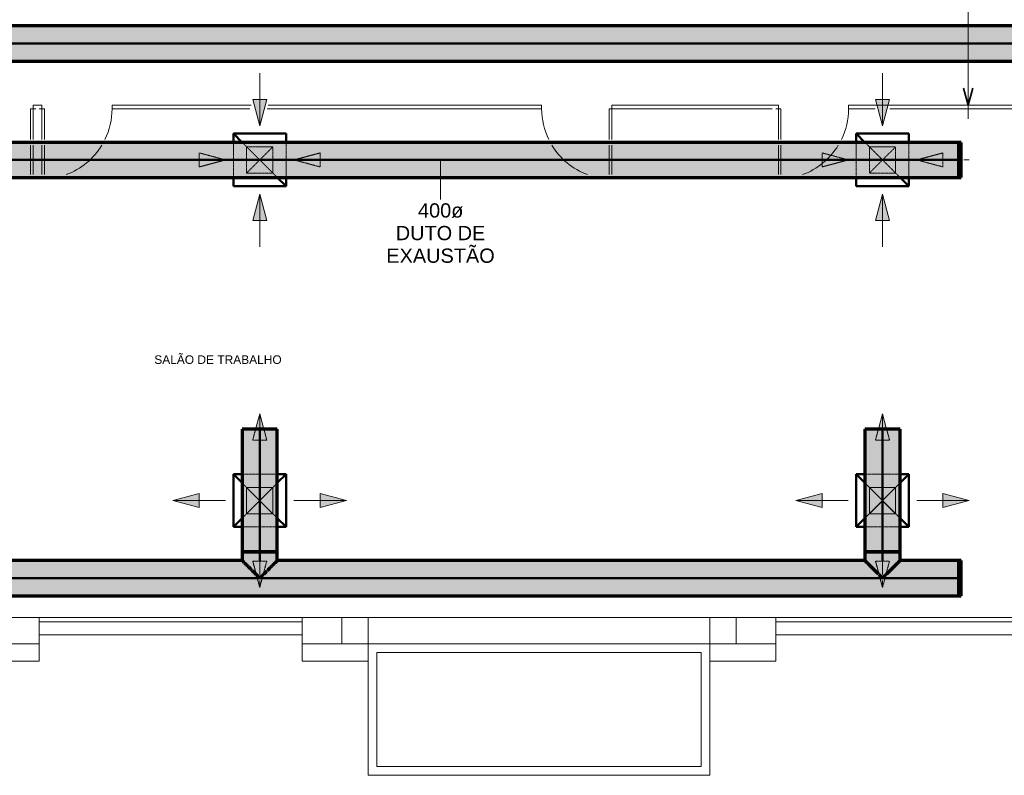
# Model space of a CAD drawing. Header units: millimetres. Extents: x -12292 to 200521, y -11014 to 10732.
# Tile 99 of 107: x 10391 to 21622, y -11012 to -2396. Entities that reach past the tile are written whole.
import ezdxf

# ---------------------------------------------------------------- set-up
doc = ezdxf.new("R2010")
doc.units = ezdxf.units.MM
doc.linetypes.add('Centro', pattern=[30, 12, -6, 6, -6])
doc.linetypes.add('Oculto 1_5', pattern=[2.2, 1.5, -0.7])
for name, color, linetype, lineweight in [('A-ANNO-DIMS', 211, 'Continuous', 9), ('A-ANNO-DIMS-65', 211, 'Continuous', 9), ('A-DETL', 90, 'Oculto 1_5', 18), ('A-DETL-GENF', 92, 'Continuous', 18), ('DIVISORIAS', 7, 'Continuous', 18), ('ESQ', 7, 'Continuous', 18), ('G-ANNO-TEXT', 231, 'Continuous', 18), ('M-HVAC-CDFF', 50, 'Continuous', 50), ('M-HVAC-DUCT', 70, 'Continuous', 70), ('M-HVAC-DUCT-CNTR', 70, 'Centro', 50), ('M-HVAC-DUCT-IDEN', 70, 'Continuous', 9), ('PAREDES', 7, 'Continuous', 18), ('PEM1-Layout Superior_dwg', 8, 'Continuous', 18), ('PILAR', 7, 'Continuous', 18)]:
    doc.layers.add(name, color=color, linetype=linetype, lineweight=lineweight)
doc.styles.add('Arial_1', font='arial.ttf', dxfattribs={"height": 162.5})
doc.styles.add('Arial_2', font='arial.ttf', dxfattribs={"height": 97.5})
doc.dimstyles.new('Diagonal_-_2_5_mm_Arial_1', dxfattribs={"dimscale": 304.8, "dimtxt": 165.792152, "dimasz": 0.639764, "dimexe": 0.511811, "dimexo": 0.319882, "dimgap": 0.373196, "dimtad": 1, "dimlfac": 0.001, "dimrnd": 0.01, "dimzin": 0, "dimdsep": 46, "dimtxsty": 'Arial_1', "dimblk1": 'OPEN30', "dimblk2": 'OPEN30', "dimsah": 1, "dimcen": 0.09, "dimdle": 0.511811, "dimazin": 0, "dimtfac": 1, "dimtdec": 4, "dimtix": 1, "dimtmove": 1, "dimatfit": 3, "dimfxl": 1, "dimtvp": 1, "dimtfill": 1, "dimtolj": 1, "dimtzin": 0, "dimarcsym": 2})

# ---------------------------------------------------------------- blocks, each defined once
blk = doc.blocks.new('M_Encaixe de duto redondo - Padrão-1003429-RENOVAÇÃO DE AR PAVIMENTO SUPERIOR')
at = {"layer": 'M-HVAC-DUCT', "lineweight": 18}
for points in [[(-194, 0), (-194, 1), (-178, 10), (-163, 31), (-155, 45), (-154, 46), (-145, 52), (-129, 68), (-109, 91), (-101, 97), (-87, 111), (-72, 127), (-60, 138), (-37, 162), (-26, 173), (-18, 182), (-9, 190), (-5, 195), (-1, 199), (0, 198), (0, 0), (-186, 0)], [(0, 156), (0, 200), (102, 200), (102, 0), (0, 0), (0, 125)], [(-194, 0), (0, 0), (-1, -199), (-1, -198), (-5, -195), (-10, -188), (-22, -177), (-27, -172), (-51, -148), (-68, -131), (-76, -124), (-91, -107), (-109, -91), (-114, -86), (-118, -81), (-132, -64), (-148, -50), (-155, -45), (-157, -43), (-165, -28), (-178, -10), (-194, -1)], [(0, -156), (0, 0), (102, 0), (102, -200), (0, -200), (0, -180)]]:
    blk.add_hatch(color=80, dxfattribs=at).paths.add_polyline_path(points)
at = {"layer": 'M-HVAC-DUCT', "color": 3}
for p, q in [((-14, 200), (0, 200)), ((0, 200), (102, 200)), ((102, 0), (102, 200)), ((-194, 1), (-194, 0)), ((-194, 0), (-194, -1)), ((102, -200), (102, 0)), ((0, -200), (-14, -200)), ((102, -200), (0, -200))]:
    blk.add_line(p, q, dxfattribs=at)
blk = doc.blocks.new('M_Capa de extremidade redonda - Padrão-V18-RENOVAÇÃO DE AR PAVIMENTO SUPERIOR')
at = {"layer": 'M-HVAC-DUCT', "lineweight": 18}
for points in [[(0, 0), (25, 0), (25, 200), (0, 200), (0, 45)], [(0, -200), (25, -200), (25, 0), (0, 0), (0, -195)]]:
    blk.add_hatch(color=80, dxfattribs=at).paths.add_polyline_path(points)
at = {"layer": 'M-HVAC-DUCT', "color": 3}
for p, q in [((25, 200), (0, 200)), ((0, 200), (0, 0)), ((25, 0), (25, 200)), ((0, 0), (0, -200)), ((25, -200), (25, 0)), ((0, -200), (25, -200))]:
    blk.add_line(p, q, dxfattribs=at)
blk = doc.blocks.new('M_Capa de extremidade redonda - Padrão-V17-RENOVAÇÃO DE AR PAVIMENTO SUPERIOR')
at = {"layer": 'M-HVAC-DUCT', "linetype": 'Oculto 1_5', "lineweight": 18}
for points in [[(25, 0), (25, 200), (0, 200), (0, 0)], [(25, -45), (25, 0), (0, 0), (0, -200), (25, -200), (25, -54)]]:
    blk.add_hatch(color=8, dxfattribs=at).paths.add_polyline_path(points)
at = {"layer": 'M-HVAC-DUCT', "color": 160}
for p, q in [((25, 200), (0, 200)), ((0, 200), (0, 0)), ((25, 0), (25, 200)), ((0, 0), (0, -200)), ((25, -200), (25, 0)), ((0, -200), (25, -200))]:
    blk.add_line(p, q, dxfattribs=at)
blk = doc.blocks.new('PEM1-Layout Superior_dwg-964791-RENOVAÇÃO DE AR PAVIMENTO SUPERIOR')
at = {"layer": 'DIVISORIAS'}
for p, q in [((40380, 52696), (40380, 53046)), ((40480, 52696), (40480, 53046)), ((46980, 52696), (46980, 53046)), ((48880, 52696), (48880, 53046)), ((50153, 53046), (52450, 53046)), ((52450, 53086), (50164, 53086)), ((40350, 52631), (40350, 52296)), ((40380, 52296), (40380, 52631)), ((40480, 52296), (40480, 52631)), ((40510, 52631), (40510, 52296)), ((46950, 52631), (46950, 52296)), ((46980, 52296), (46980, 52631)), ((48880, 52296), (48880, 52631)), ((48910, 52631), (48910, 52296))]:
    blk.add_line(p, q, dxfattribs=at)
at = {"layer": 'DIVISORIAS', "flags": 128}
for points in [[(40380, 53046), (40350, 53046), (40350, 52696)], [(40450, 53086), (40380, 53086), (40380, 53046), (40410, 53046)], [(40410, 53086), (40480, 53086), (40480, 53046), (40450, 53046)], [(40480, 53046), (40510, 53046), (40510, 52696)], [(42868, 53086), (41280, 53086), (41280, 53046), (42850, 53046)], [(43050, 53046), (46180, 53046), (46180, 53086), (43060, 53086)], [(46980, 53046), (46950, 53046), (46950, 52696)], [(48850, 53086), (46980, 53086), (46980, 53046), (48810, 53046)], [(48810, 53086), (48880, 53086), (48880, 53046), (48850, 53046)], [(48880, 53046), (48910, 53046), (48910, 52696)], [(49972, 53086), (49680, 53086), (49680, 53046), (49983, 53046)]]:
    blk.add_lwpolyline(points, dxfattribs=at)
at = {"layer": 'ESQ'}
for p, q in [((40450, 47246), (43450, 47246)), ((40450, 47196), (43450, 47196)), ((48850, 47246), (51850, 47246)), ((48850, 47196), (51850, 47196))]:
    blk.add_line(p, q, dxfattribs=at)
for centre, start, end in [((40480, 53046), 334.0078, 0), ((46980, 53046), 180, 205.9922), ((48880, 53046), 334.0078, 0), ((40480, 53046), 290.2555, 328.6761), ((46980, 53046), 211.3239, 249.7445), ((48880, 53046), 290.2555, 328.6761)]:
    blk.add_arc(centre, 800, start, end, dxfattribs=at)
at = {"layer": 'PAREDES'}
for p, q in [((44200, 47246), (48100, 47246)), ((40450, 47046), (43450, 47046)), ((44200, 46946), (48100, 46946)), ((48850, 47046), (51850, 47046))]:
    blk.add_line(p, q, dxfattribs=at)
at = {"layer": 'PAREDES', "flags": 128}
for points in [[(40000, 47246), (40450, 47246), (40450, 46946), (40000, 46946)], [(43900, 46946), (43450, 46946), (43450, 47246), (43900, 47246)], [(48400, 46946), (48850, 46946), (48850, 47246), (48400, 47246)], [(39250, 46946), (39250, 46746), (40450, 46746), (40450, 46946)], [(43450, 46946), (43450, 46746), (44200, 46746)], [(48850, 46946), (48850, 46746), (48100, 46746)]]:
    blk.add_lwpolyline(points, dxfattribs=at)
for points in [[(44200, 46946), (44200, 45446), (48100, 45446), (48100, 46946)], [(48000, 46846), (44300, 46846), (44300, 45546), (48000, 45546)]]:
    blk.add_lwpolyline(points, close=True, dxfattribs=at)
at = {"layer": 'PILAR', "flags": 128}
for points in [[(44200, 46946), (44200, 47246), (43900, 47246), (43900, 46946)], [(48400, 47246), (48100, 47246), (48100, 46946), (48400, 46946)]]:
    blk.add_lwpolyline(points, close=True, dxfattribs=at)
blk = doc.blocks.new('M_Difusor de fornecimento - 600 x 600 Face 300 x 300 Conexão-V28-RENOVAÇÃO DE AR PAVIMENTO SUPERIOR')
at = {"layer": 'A-DETL-GENF', "linetype": 'Oculto 1_5'}
for points in [[(45, 815), (47, 815), (0, 990), (-47, 815), (0, 815)], [(-690, -80), (-690, 80), (-990, 0)], [(690, -80), (990, 0), (690, 80)]]:
    blk.add_hatch(color=170, dxfattribs=at).paths.add_polyline_path(points)
at = {"layer": 'A-DETL', "color": 170}
for p, q in [((-47, 815), (-80, 690)), ((-47, 815), (-80, 690)), ((47, 815), (80, 690)), ((80, 690), (47, 815)), ((-80, 690), (80, 690)), ((-80, 690), (80, 690)), ((-200, 300), (200, 300)), ((-200, 200), (200, -200)), ((-200, -200), (200, 200)), ((200, -300), (-200, -300)), ((80, -690), (-80, -690)), ((-38, -847), (-80, -690)), ((-80, -690), (-38, -847)), ((80, -690), (-80, -690)), ((0, -685), (0, -847)), ((38, -847), (80, -690)), ((38, -847), (80, -690)), ((-32, -872), (-38, -847)), ((-38, -847), (-32, -872)), ((32, -872), (38, -847)), ((32, -872), (38, -847)), ((0, -990), (-24, -902)), ((-24, -902), (0, -990)), ((0, -990), (24, -902)), ((0, -990), (24, -902)), ((0, -911), (0, -990))]:
    blk.add_line(p, q, dxfattribs=at)
at = {"layer": 'A-DETL-GENF', "color": 170}
for p, q in [((0, 990), (-47, 815)), ((0, 990), (-47, 815)), ((0, 990), (47, 815)), ((0, 815), (0, 990)), ((47, 815), (0, 990)), ((-990, 0), (-690, 80)), ((-690, 80), (-990, 0)), ((-990, 0), (-690, -80)), ((-390, 0), (-990, 0)), ((-990, 0), (-690, -80)), ((-690, -80), (-690, 80)), ((-690, -80), (-690, 80)), ((390, 0), (990, 0)), ((690, 80), (690, -80)), ((990, 0), (690, 80)), ((990, 0), (690, 80)), ((690, 80), (690, -80)), ((990, 0), (690, -80)), ((690, -80), (990, 0))]:
    blk.add_line(p, q, dxfattribs=at)
at = {"layer": 'M-HVAC-CDFF', "color": 5}
for p, q in [((-300, 300), (-200, 200)), ((-300, 300), (-300, -300)), ((-300, 300), (-200, 300)), ((200, 300), (300, 300)), ((200, 200), (300, 300)), ((300, 300), (300, -300)), ((-300, -300), (-200, -200)), ((200, -200), (300, -300)), ((-200, -300), (-300, -300)), ((300, -300), (200, -300))]:
    blk.add_line(p, q, dxfattribs=at)
blk = doc.blocks.new('M_Difusor de retorno - 600 x 600 Face 300 x 300 Conexão-V2-RENOVAÇÃO DE AR PAVIMENTO SUPERIOR')
at = {"layer": 'A-DETL-GENF', "linetype": 'Oculto 1_5'}
for points in [[(-390, 0), (-690, 80), (-690, -80), (-524, -36)], [(690, 80), (390, 0), (690, -80)]]:
    blk.add_hatch(color=170, dxfattribs=at).paths.add_polyline_path(points)
at = {"layer": 'A-DETL', "color": 170}
for p, q in [((80, 690), (-80, 690)), ((0, 390), (-80, 690)), ((-80, 690), (0, 390)), ((80, 690), (-80, 690)), ((0, 390), (80, 690)), ((0, 390), (80, 690)), ((-200, 300), (200, 300)), ((-200, -200), (200, 200)), ((200, -300), (-200, -300)), ((0, -390), (-80, -690)), ((0, -390), (-80, -690)), ((0, -390), (80, -690)), ((80, -690), (0, -390)), ((-80, -690), (80, -690)), ((-80, -690), (80, -690))]:
    blk.add_line(p, q, dxfattribs=at)
at = {"layer": 'A-DETL-GENF', "color": 170}
for p, q in [((-990, 0), (-390, 0)), ((-690, 80), (-690, -80)), ((-390, 0), (-690, 80)), ((-390, 0), (-690, 80)), ((-690, 80), (-690, -80)), ((-390, 0), (-690, -80)), ((-690, -80), (-390, 0)), ((390, 0), (690, 80)), ((690, 80), (390, 0)), ((390, 0), (690, -80)), ((990, 0), (390, 0)), ((390, 0), (690, -80)), ((690, -80), (690, 80)), ((690, -80), (690, 80))]:
    blk.add_line(p, q, dxfattribs=at)
at = {"layer": 'M-HVAC-CDFF', "color": 5}
for p, q in [((-300, 300), (-300, -300)), ((-300, 300), (-200, 300)), ((200, 300), (300, 300)), ((200, 200), (300, 300)), ((300, 300), (300, -300)), ((-300, -300), (-200, -200)), ((-200, -300), (-300, -300)), ((300, -300), (200, -300))]:
    blk.add_line(p, q, dxfattribs=at)
blk = doc.blocks.new('M_Difusor de retorno - 600 x 600 Face 300 x 300 Conexão-V3-RENOVAÇÃO DE AR PAVIMENTO SUPERIOR')
at = {"layer": 'A-DETL-GENF', "linetype": 'Oculto 1_5'}
for points in [[(-390, 0), (-690, 80), (-690, -80), (-524, -36)], [(690, 80), (390, 0), (690, -80)]]:
    blk.add_hatch(color=170, dxfattribs=at).paths.add_polyline_path(points)
at = {"layer": 'A-DETL', "color": 170}
for p, q in [((80, 690), (-80, 690)), ((0, 390), (-80, 690)), ((-80, 690), (0, 390)), ((80, 690), (-80, 690)), ((0, 390), (80, 690)), ((0, 390), (80, 690)), ((-200, 300), (200, 300)), ((-200, -200), (200, 200)), ((200, -300), (-200, -300)), ((0, -390), (-80, -690)), ((0, -390), (-80, -690)), ((0, -390), (80, -690)), ((80, -690), (0, -390)), ((-80, -690), (80, -690)), ((-80, -690), (80, -690))]:
    blk.add_line(p, q, dxfattribs=at)
at = {"layer": 'A-DETL-GENF', "color": 170}
for p, q in [((0, 990), (0, 928)), ((-990, 0), (-390, 0)), ((-690, 80), (-690, -80)), ((-390, 0), (-690, 80)), ((-390, 0), (-690, 80)), ((-690, 80), (-690, -80)), ((-390, 0), (-690, -80)), ((-690, -80), (-390, 0)), ((390, 0), (690, 80)), ((690, 80), (390, 0)), ((390, 0), (690, -80)), ((990, 0), (390, 0)), ((390, 0), (690, -80)), ((690, -80), (690, 80)), ((690, -80), (690, 80))]:
    blk.add_line(p, q, dxfattribs=at)
at = {"layer": 'M-HVAC-CDFF', "color": 5}
for p, q in [((-300, 300), (-300, -300)), ((-300, 300), (-200, 300)), ((200, 300), (300, 300)), ((200, 200), (300, 300)), ((300, 300), (300, -300)), ((-300, -300), (-200, -200)), ((-200, -300), (-300, -300)), ((300, -300), (200, -300))]:
    blk.add_line(p, q, dxfattribs=at)
blk = doc.blocks.new('DIMBLOCK4-RENOVAÇÃO DE AR PAVIMENTO SUPERIOR')
at = {"layer": 'A-ANNO-DIMS-65'}
for p, q in [((21210, -3528), (21210, 370)), ((21210, 214), (21160, 214)), ((21210, 214), (21366, 214)), ((21210, -3372), (19942, -3372)), ((21210, -3372), (21366, -3372))]:
    blk.add_line(p, q, dxfattribs=at)
at = {"layer": 'A-ANNO-DIMS-65', "lineweight": 35}
for p, q in [((21210, 214), (21158, 19)), ((21210, 214), (21262, 19)), ((21210, -3372), (21158, -3177)), ((21210, -3372), (21262, -3177))]:
    blk.add_line(p, q, dxfattribs=at)
at = {"layer": 'A-ANNO-DIMS-65'}
blk.add_ellipse((21210, -1549), major_axis=(241, 0), ratio=0.124347, start_param=3.141593, end_param=4.712389, dxfattribs=at)
at = {"layer": 'A-ANNO-DIMS-65', "color": 0, "insert": (20885, -2240), "char_height": 162.5, "width": 829.47, "attachment_point": 1, "rotation": 90, "line_spacing_factor": 0.941778, "style": 'Arial_1', "bg_fill": 3, "box_fill_scale": 1.25, "bg_fill_color": 256, "bg_fill_true_color": 13158600, "bg_fill_transparency": 0}
blk.add_mtext('3.59 m', dxfattribs=at)
blk = doc.blocks.new('_Open30')
at = {"color": 0, "linetype": 'ByBlock', "lineweight": -2}
for p, q in [((-1, 0.268), (0, 0)), ((0, 0), (-1, -0.268)), ((0, 0), (-1, 0))]:
    blk.add_line(p, q, dxfattribs=at)

msp = doc.modelspace()

# ---------------------------------------------------------------- hatches: boundary and pattern name
at = {"layer": 'M-HVAC-DUCT'}
for color, points in [(3, [(26044.368, -2666.746), (26044.368, -2466.746), (-1395.632, -2466.746), (-1395.632, -2666.746), (25500.99, -2666.746)]), (3, [(879.182, -2866.746), (26044.368, -2866.746), (26044.368, -2666.746), (-1395.632, -2666.746), (-1395.632, -2866.746), (-32.737, -2866.746)]), (11, [(20941.396, -3994.583), (21103.531, -3994.583), (21103.531, -3794.583), (1083.531, -3794.583), (1083.531, -3994.583), (20029.477, -3994.583)]), (11, [(7262.614, -4194.583), (21103.531, -4194.583), (21103.531, -3994.583), (1083.531, -3994.583), (1083.531, -4194.583), (5438.776, -4194.583)]), (3, [(13084.924, -8462.3), (13129.428, -8462.3), (13129.428, -7063.9), (12929.428, -7063.9), (12929.428, -8462.3), (13042.651, -8462.3)]), (3, [(13129.428, -8462.3), (13329.428, -8462.3), (13329.428, -7063.9), (13129.428, -7063.9), (13129.428, -8354.72)]), (3, [(20188.297, -8462.3), (20232.801, -8462.3), (20232.801, -7063.9), (20032.801, -7063.9), (20032.801, -8462.3), (20146.024, -8462.3)]), (3, [(20277.305, -8462.3), (20432.801, -8462.3), (20432.801, -7063.9), (20232.801, -7063.9), (20232.801, -8462.3)]), (3, [(20485.437, -8763.9), (21103.531, -8763.9), (21103.531, -8563.9), (20432.801, -8563.9), (20431.576, -8566.382), (20427.466, -8569.234), (20422.322, -8575.686), (20411.923, -8584.778), (20405.66, -8592.376), (20383.58, -8614.226), (20370.953, -8627.442), (20357.244, -8639.457), (20344.126, -8654.717), (20329.55, -8668.903), (20318.562, -8678.138), (20315.244, -8682.876), (20298.83, -8701.475), (20282.37, -8715.629), (20277.305, -8719.396), (20275.949, -8720.752), (20269.84, -8731.773), (20267.852, -8733.708), (20254.401, -8749.146), (20243.097, -8757.804), (20222.505, -8757.804), (20209.039, -8747.49), (20192.622, -8726.861), (20188.297, -8719.396), (20185.696, -8717.24), (20177.958, -8711.537), (20162.066, -8696.382), (20142.133, -8673.765), (20133.919, -8666.828), (20119.595, -8652.575), (20105.407, -8636.87), (20092.876, -8625.595), (20069.391, -8601.535), (20057.223, -8589.085), (20050.778, -8582.339), (20042.17, -8574.314), (20037.306, -8568.617), (20033.386, -8565.101), (20032.801, -8563.9), (13329.428, -8563.9), (13327.666, -8566.748), (13324.093, -8569.234), (13317.122, -8577.307), (13308.55, -8584.778), (13302.287, -8592.376), (13280.207, -8614.226), (13267.58, -8627.442), (13253.871, -8639.457), (13240.752, -8654.717), (13226.177, -8668.903), (13215.189, -8678.138), (13211.871, -8682.876), (13195.457, -8701.475), (13178.997, -8715.629), (13173.932, -8719.396), (13172.576, -8720.752), (13166.467, -8731.773), (13164.479, -8733.708), (13151.028, -8749.146), (13139.724, -8757.804), (13119.131, -8757.804), (13105.666, -8747.49), (13089.249, -8726.861), (13084.924, -8719.396), (13083.608, -8718.08), (13074.585, -8711.537), (13058.693, -8696.382), (13038.76, -8673.765), (13030.546, -8666.828), (13016.221, -8652.575), (13002.034, -8636.87), (12988.863, -8624.925), (12961.086, -8596.755), (12955.458, -8591.041), (12947.405, -8582.339), (12938.796, -8574.314), (12933.958, -8568.635), (12930.013, -8565.101), (12929.428, -8563.9), (6226.055, -8563.9), (6224.829, -8566.382), (6220.72, -8569.234), (6216.686, -8574.314), (6215.641, -8574.314), (6215.576, -8575.686), (6202.683, -8587.808), (6198.913, -8592.376), (6176.834, -8614.226), (6164.206, -8627.442), (6150.497, -8639.457), (6137.379, -8654.717), (6122.804, -8668.903), (6111.816, -8678.138), (6107.369, -8684.177), (6092.084, -8701.475), (6075.623, -8715.629), (6070.559, -8719.396), (6069.203, -8720.752), (6063.094, -8731.773), (6061.106, -8733.708), (6047.655, -8749.146), (6036.351, -8757.804), (6015.758, -8757.804), (6002.293, -8747.49), (5985.711, -8726.522), (5981.55, -8719.396), (5980.235, -8718.08), (5971.211, -8711.537), (5955.32, -8696.382), (5935.387, -8673.765), (5927.173, -8666.828), (5912.848, -8652.575), (5898.661, -8636.87), (5886.129, -8625.595), (5862.645, -8601.535), (5849.041, -8587.34), (5844.031, -8582.339), (5835.423, -8574.314), (5830.585, -8568.635), (5826.64, -8565.101), (5826.055, -8563.9), (3103.531, -8563.9), (3103.531, -8763.9), (20029.477, -8763.9)]), (3, [(14557.964, -8963.9), (21103.531, -8963.9), (21103.531, -8763.9), (3103.531, -8763.9), (3103.531, -8963.9), (7262.614, -8963.9)])]:
    msp.add_hatch(color=color, dxfattribs=at).paths.add_polyline_path(points)
h = msp.add_hatch(color=3, dxfattribs=at)
h.paths.add_polyline_path([(13119.131, -8757.804), (13123.332, -8757.804), (13086.28, -8720.752), (13092.389, -8731.773), (13094.376, -8733.708), (13107.827, -8749.146), (13112.902, -8753.032)])
h.paths.add_polyline_path([(13083.608, -8718.08), (13045.971, -8681.456), (13046.848, -8682.719), (13063.398, -8701.475), (13077.207, -8713.896)])
h.paths.add_polyline_path([(13041.416, -8675.888), (13004.985, -8639.457), (13017.818, -8654.44), (13032.491, -8668.754)])
h.paths.add_polyline_path([(13004.629, -8639.101), (12977.764, -8613.121), (12978.596, -8614.171), (12991.276, -8627.442), (13004.319, -8638.873)])
h.paths.add_polyline_path([(12972.004, -8606.476), (12950.306, -8584.778), (12956.507, -8592.316), (12967.093, -8602.584)])
h.paths.add_polyline_path([(12948.836, -8583.308), (12938.796, -8574.314), (12939.906, -8575.686), (12947.408, -8582.341)])
h.paths.add_polyline_path([(12934.397, -8568.869), (12929.428, -8563.9), (12930.653, -8566.382), (12934.163, -8568.774)])
h = msp.add_hatch(color=3, dxfattribs=at)
h.paths.add_polyline_path([(13123.332, -8757.804), (13128.603, -8757.804), (13119.045, -8742.299), (13098.722, -8726.861), (13086.28, -8720.752), (13107.827, -8742.299)])
h.paths.add_polyline_path([(13130.252, -8757.804), (13135.524, -8757.804), (13172.576, -8720.752), (13160.133, -8726.861), (13139.81, -8742.299), (13131.605, -8755.61)])
h.paths.add_polyline_path([(13175.247, -8718.08), (13211.871, -8680.448), (13210.422, -8681.456), (13190.086, -8699.799), (13179.539, -8711.537)])
h.paths.add_polyline_path([(13083.608, -8718.08), (13079.317, -8711.537), (13065.699, -8696.382), (13043.666, -8678.138), (13077.065, -8711.537)])
h.paths.add_polyline_path([(13041.416, -8675.888), (13034.167, -8666.828), (13018.103, -8650.69), (13004.985, -8639.457), (13032.356, -8666.828)])
h.paths.add_polyline_path([(13217.44, -8675.888), (13253.871, -8639.457), (13238.55, -8652.575), (13224.689, -8666.828)])
h.paths.add_polyline_path([(13254.227, -8639.101), (13280.207, -8612.238), (13279.093, -8613.121), (13266.021, -8625.595), (13254.453, -8638.793)])
h.paths.add_polyline_path([(13004.629, -8639.101), (13004.403, -8638.793), (12992.835, -8625.595), (12974.394, -8608.866), (13004.321, -8638.793)])
h.paths.add_polyline_path([(12972.004, -8606.476), (12968.087, -8601.535), (12956.569, -8589.931), (12950.306, -8584.778), (12967.063, -8601.535)])
h.paths.add_polyline_path([(13286.852, -8606.476), (13308.55, -8584.778), (13300.938, -8591.041), (13290.769, -8601.535)])
h.paths.add_polyline_path([(12948.836, -8583.308), (12947.867, -8581.877), (12939.842, -8573.269), (12934.762, -8569.234), (12947.405, -8581.877)])
h.paths.add_polyline_path([(13310.019, -8583.308), (13319.014, -8573.269), (13317.698, -8574.314), (13310.988, -8581.877)])
h.paths.add_polyline_path([(13324.458, -8568.869), (13328.227, -8564.485), (13326.962, -8565.101), (13324.554, -8568.634)])
h.paths.add_polyline_path([(12934.397, -8568.869), (12934.302, -8568.635), (12930.629, -8564.485), (12930.629, -8565.101), (12934.163, -8568.635)])
h = msp.add_hatch(color=3, dxfattribs=at)
h.paths.add_polyline_path([(13139.724, -8757.804), (13153.189, -8747.49), (13167.894, -8730.384), (13172.576, -8720.752), (13135.524, -8757.804)])
h.paths.add_polyline_path([(13175.247, -8718.08), (13181.648, -8713.896), (13197.92, -8698.969), (13215.189, -8678.138), (13178.997, -8714.331)])
h.paths.add_polyline_path([(13217.44, -8675.888), (13228.309, -8666.828), (13241.037, -8654.44), (13253.871, -8639.457), (13220.095, -8673.232)])
h.paths.add_polyline_path([(13254.227, -8639.101), (13254.536, -8638.873), (13267.951, -8627.064), (13284.461, -8608.866), (13254.535, -8638.793)])
h.paths.add_polyline_path([(13286.852, -8606.476), (13292.837, -8601.535), (13302.348, -8592.316), (13308.55, -8584.778), (13287.404, -8605.923)])
h.paths.add_polyline_path([(13310.019, -8583.308), (13311.448, -8582.341), (13319.052, -8575.581), (13324.093, -8569.234), (13310.368, -8582.96)])
h.paths.add_polyline_path([(13324.458, -8568.869), (13324.693, -8568.774), (13328.234, -8566.35), (13328.227, -8565.101), (13324.604, -8568.723)])
h = msp.add_hatch(color=3, dxfattribs=at)
h.paths.add_polyline_path([(20222.505, -8757.804), (20226.705, -8757.804), (20189.653, -8720.752), (20195.762, -8731.773), (20197.75, -8733.708), (20211.201, -8749.146), (20216.275, -8753.032)])
h.paths.add_polyline_path([(20186.981, -8718.08), (20149.345, -8681.456), (20150.222, -8682.719), (20166.772, -8701.475), (20180.58, -8713.896)])
h.paths.add_polyline_path([(20144.789, -8675.888), (20108.358, -8639.457), (20121.192, -8654.44), (20135.865, -8668.754)])
h.paths.add_polyline_path([(20108.002, -8639.101), (20081.138, -8613.121), (20081.97, -8614.171), (20094.649, -8627.442), (20107.692, -8638.873)])
h.paths.add_polyline_path([(20075.377, -8606.476), (20053.679, -8584.778), (20059.88, -8592.316), (20070.466, -8602.584)])
h.paths.add_polyline_path([(20052.209, -8583.308), (20042.17, -8574.314), (20043.28, -8575.686), (20050.781, -8582.341)])
h.paths.add_polyline_path([(20037.77, -8568.869), (20032.801, -8563.9), (20034.026, -8566.382), (20037.536, -8568.774)])
h = msp.add_hatch(color=3, dxfattribs=at)
h.paths.add_polyline_path([(20231.976, -8757.804), (20222.418, -8742.299), (20202.095, -8726.861), (20189.653, -8720.752), (20226.705, -8757.804)])
h.paths.add_polyline_path([(20233.626, -8757.804), (20238.897, -8757.804), (20275.949, -8720.752), (20263.506, -8726.861), (20243.184, -8742.299), (20234.978, -8755.61)])
h.paths.add_polyline_path([(20278.621, -8718.08), (20315.244, -8680.448), (20313.795, -8681.456), (20296.529, -8696.382), (20282.912, -8711.537)])
h.paths.add_polyline_path([(20186.981, -8718.08), (20182.69, -8711.537), (20169.073, -8696.382), (20147.039, -8678.138), (20180.438, -8711.537)])
h.paths.add_polyline_path([(20320.813, -8675.888), (20357.244, -8639.457), (20341.923, -8652.575), (20328.062, -8666.828)])
h.paths.add_polyline_path([(20144.789, -8675.888), (20137.54, -8666.828), (20121.476, -8650.69), (20108.358, -8639.457), (20135.729, -8666.828)])
h.paths.add_polyline_path([(20357.6, -8639.101), (20383.58, -8612.238), (20382.466, -8613.121), (20369.394, -8625.595), (20357.826, -8638.793)])
h.paths.add_polyline_path([(20108.002, -8639.101), (20107.776, -8638.793), (20096.208, -8625.595), (20077.767, -8608.866), (20107.694, -8638.793)])
h.paths.add_polyline_path([(20390.225, -8606.476), (20411.923, -8584.778), (20404.311, -8591.041), (20394.142, -8601.535)])
h.paths.add_polyline_path([(20075.377, -8606.476), (20071.46, -8601.535), (20059.942, -8589.931), (20053.679, -8584.778), (20070.436, -8601.535)])
h.paths.add_polyline_path([(20413.392, -8583.308), (20422.387, -8573.269), (20421.071, -8574.314), (20414.361, -8581.877)])
h.paths.add_polyline_path([(20052.209, -8583.308), (20051.24, -8581.877), (20043.215, -8573.269), (20038.135, -8569.234), (20050.778, -8581.877)])
h.paths.add_polyline_path([(20427.831, -8568.869), (20431.6, -8565.101), (20430.335, -8565.101), (20427.927, -8568.634)])
h.paths.add_polyline_path([(20037.77, -8568.869), (20037.675, -8568.635), (20034.002, -8564.485), (20034.002, -8565.101), (20037.536, -8568.635)])
h = msp.add_hatch(color=3, dxfattribs=at)
h.paths.add_polyline_path([(20243.097, -8757.804), (20256.563, -8747.49), (20271.267, -8730.384), (20275.949, -8720.752), (20238.897, -8757.804)])
h.paths.add_polyline_path([(20278.621, -8718.08), (20285.021, -8713.896), (20301.293, -8698.969), (20318.562, -8678.138), (20282.37, -8714.331)])
h.paths.add_polyline_path([(20320.813, -8675.888), (20331.683, -8666.828), (20344.41, -8654.44), (20357.244, -8639.457), (20323.469, -8673.232)])
h.paths.add_polyline_path([(20357.6, -8639.101), (20357.91, -8638.873), (20371.324, -8627.064), (20387.835, -8608.866), (20357.908, -8638.793)])
h.paths.add_polyline_path([(20390.225, -8606.476), (20396.21, -8601.535), (20405.722, -8592.316), (20411.923, -8584.778), (20390.777, -8605.923)])
h.paths.add_polyline_path([(20413.392, -8583.308), (20414.821, -8582.341), (20422.426, -8575.581), (20427.466, -8569.234), (20413.741, -8582.96)])
h.paths.add_polyline_path([(20427.831, -8568.869), (20428.066, -8568.774), (20431.608, -8566.35), (20431.6, -8565.101), (20427.978, -8568.723)])

# ---------------------------------------------------------------- linework, layer by layer
at = {"layer": 'A-DETL', "color": 170}
for p, q in [((12979.428, -4144.583), (12979.428, -3844.583)), ((12979.428, -3844.583), (13279.428, -3844.583)), ((12979.428, -3844.583), (13279.428, -4144.583)), ((13279.428, -3844.583), (12979.428, -4144.583)), ((13279.428, -3844.583), (13279.428, -4144.583)), ((20082.801, -4144.583), (20082.801, -3844.583)), ((20082.801, -3844.583), (20382.801, -3844.583)), ((20082.801, -3844.583), (20382.801, -4144.583)), ((20382.801, -3844.583), (20082.801, -4144.583)), ((20382.801, -3844.583), (20382.801, -4144.583)), ((13279.428, -4144.583), (12979.428, -4144.583)), ((20382.801, -4144.583), (20082.801, -4144.583))]:
    msp.add_line(p, q, dxfattribs=at)
at = {"layer": 'A-DETL', "color": 80, "linetype": 'Continuous'}
for p, q in [((12979.428, -8028.709), (12979.428, -7728.709)), ((12979.428, -7728.709), (13279.428, -7728.709)), ((12979.428, -8028.709), (13279.428, -7728.709)), ((12979.428, -7728.709), (13279.428, -8028.709)), ((13279.428, -7728.709), (13279.428, -8028.709)), ((20082.801, -8028.709), (20082.801, -7728.709)), ((20082.801, -7728.709), (20382.801, -7728.709)), ((20082.801, -8028.709), (20382.801, -7728.709)), ((20082.801, -7728.709), (20382.801, -8028.709)), ((20382.801, -7728.709), (20382.801, -8028.709)), ((13279.428, -8028.709), (12979.428, -8028.709)), ((20382.801, -8028.709), (20082.801, -8028.709))]:
    msp.add_line(p, q, dxfattribs=at)
at = {"layer": 'M-HVAC-DUCT', "color": 3}
for p, q in [((26044.368, -2466.746), (-1395.632, -2466.746)), ((-1395.632, -2866.746), (26044.368, -2866.746)), ((12929.428, -7063.9), (12929.428, -8462.3)), ((13329.428, -7063.9), (12929.428, -7063.9)), ((13329.428, -8462.3), (13329.428, -7063.9)), ((20032.801, -7063.9), (20032.801, -8462.3)), ((20432.801, -7063.9), (20032.801, -7063.9)), ((20432.801, -8462.3), (20432.801, -7063.9)), ((12929.428, -8462.3), (13329.428, -8462.3)), ((20032.801, -8462.3), (20432.801, -8462.3)), ((12943.809, -8563.9), (6226.055, -8563.9)), ((12929.428, -8563.9), (12929.428, -8578.281)), ((13329.428, -8563.9), (13315.046, -8563.9)), ((20047.183, -8563.9), (13329.428, -8563.9)), ((13329.428, -8578.281), (13329.428, -8563.9)), ((20032.801, -8563.9), (20032.801, -8578.281)), ((21103.531, -8563.9), (20418.419, -8563.9)), ((20432.801, -8578.281), (20432.801, -8563.9)), ((21103.531, -8963.9), (21103.531, -8563.9)), ((13128.603, -8757.804), (13119.083, -8757.804)), ((13139.772, -8757.804), (13130.252, -8757.804)), ((20231.976, -8757.804), (20222.456, -8757.804)), ((20243.145, -8757.804), (20233.626, -8757.804)), ((3103.531, -8963.9), (21103.531, -8963.9))]:
    msp.add_line(p, q, dxfattribs=at)
at = {"layer": 'M-HVAC-DUCT', "color": 30}
for p, q in [((21103.531, -3794.583), (1083.531, -3794.583)), ((21103.531, -4194.583), (21103.531, -3794.583)), ((1083.531, -4194.583), (21103.531, -4194.583))]:
    msp.add_line(p, q, dxfattribs=at)
at = {"layer": 'M-HVAC-DUCT', "color": 3}
for points, knots in [([(12929.428, -8563.9), (12929.428, -8563.917), (12930.648, -8565.124), (12933.388, -8567.861), (12934.163, -8568.635)], [-1, -1, -1, -1, -0.9117647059, -0.8823529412, -0.8823529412, -0.8823529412, -0.8823529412]), ([(12934.394, -8568.866), (12935.901, -8570.372), (12939.652, -8574.124), (12945.107, -8579.579), (12948.535, -8583.007), (12949.115, -8583.587)], [-0.8794601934, -0.8794601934, -0.8794601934, -0.8794601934, -0.8235294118, -0.7647058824, -0.7529638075, -0.7529638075, -0.7529638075, -0.7529638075]), ([(12950.146, -8584.618), (12952.174, -8586.646), (12958.799, -8593.271), (12966.401, -8600.873), (12971.881, -8606.353)], [-0.7460854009, -0.7460854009, -0.7460854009, -0.7460854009, -0.7058823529, -0.6219747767, -0.6219747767, -0.6219747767, -0.6219747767]), ([(12974.28, -8608.752), (12975.715, -8610.187), (12981.139, -8615.611), (12991.003, -8625.475), (12999.817, -8634.289), (13004.321, -8638.793)], [-0.6098380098, -0.6098380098, -0.6098380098, -0.6098380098, -0.5882352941, -0.5294117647, -0.4705882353, -0.4705882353, -0.4705882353, -0.4705882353]), ([(13004.722, -8639.194), (13013.606, -8648.078), (13025.771, -8660.243), (13038.348, -8672.82), (13041.377, -8675.849)], [-0.4688422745, -0.4688422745, -0.4688422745, -0.4688422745, -0.3529411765, -0.3165094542, -0.3165094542, -0.3165094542, -0.3165094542]), ([(13254.134, -8639.192), (13248.632, -8644.694), (13236.647, -8656.678), (13224.175, -8669.149), (13217.478, -8675.847)], [0.5311577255, 0.5311577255, 0.5311577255, 0.5311577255, 0.6029411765, 0.6834905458, 0.6834905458, 0.6834905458, 0.6834905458]), ([(13284.576, -8608.751), (13279.235, -8614.093), (13269.468, -8623.86), (13259.039, -8634.288), (13254.536, -8638.791)], [0.3901619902, 0.3901619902, 0.3901619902, 0.3901619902, 0.4705882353, 0.5294117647, 0.5294117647, 0.5294117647, 0.5294117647]), ([(13308.71, -8584.618), (13306.682, -8586.646), (13301.396, -8591.931), (13293.986, -8599.341), (13288.611, -8604.716), (13286.974, -8606.354)], [0.2539145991, 0.2539145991, 0.2539145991, 0.2539145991, 0.2941176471, 0.3529411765, 0.3780252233, 0.3780252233, 0.3780252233, 0.3780252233]), ([(13324.462, -8568.866), (13322.956, -8570.373), (13319.204, -8574.124), (13313.748, -8579.58), (13310.321, -8583.007), (13309.74, -8583.587)], [0.1205398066, 0.1205398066, 0.1205398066, 0.1205398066, 0.1764705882, 0.2352941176, 0.2470361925, 0.2470361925, 0.2470361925, 0.2470361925]), ([(20032.801, -8563.9), (20032.801, -8563.917), (20034.022, -8565.124), (20036.762, -8567.861), (20037.536, -8568.635)], [-1, -1, -1, -1, -0.9117647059, -0.8823529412, -0.8823529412, -0.8823529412, -0.8823529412]), ([(20037.767, -8568.866), (20039.274, -8570.372), (20043.025, -8574.124), (20048.481, -8579.579), (20051.908, -8583.007), (20052.488, -8583.587)], [-0.8794601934, -0.8794601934, -0.8794601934, -0.8794601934, -0.8235294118, -0.7647058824, -0.7529638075, -0.7529638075, -0.7529638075, -0.7529638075]), ([(20053.519, -8584.618), (20055.547, -8586.646), (20062.172, -8593.271), (20069.774, -8600.873), (20075.254, -8606.353)], [-0.7460854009, -0.7460854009, -0.7460854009, -0.7460854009, -0.7058823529, -0.6219747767, -0.6219747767, -0.6219747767, -0.6219747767]), ([(20077.653, -8608.752), (20079.088, -8610.187), (20084.513, -8615.611), (20094.376, -8625.475), (20103.191, -8634.289), (20107.694, -8638.793)], [-0.6098380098, -0.6098380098, -0.6098380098, -0.6098380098, -0.5882352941, -0.5294117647, -0.4705882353, -0.4705882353, -0.4705882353, -0.4705882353]), ([(20108.095, -8639.194), (20116.979, -8648.078), (20129.144, -8660.243), (20141.721, -8672.82), (20144.75, -8675.849)], [-0.4688422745, -0.4688422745, -0.4688422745, -0.4688422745, -0.3529411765, -0.3165094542, -0.3165094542, -0.3165094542, -0.3165094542]), ([(20357.508, -8639.192), (20352.005, -8644.694), (20340.02, -8656.678), (20327.548, -8669.149), (20320.852, -8675.847)], [0.5311577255, 0.5311577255, 0.5311577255, 0.5311577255, 0.6029411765, 0.6834905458, 0.6834905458, 0.6834905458, 0.6834905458]), ([(20387.95, -8608.751), (20382.608, -8614.093), (20372.841, -8623.86), (20362.412, -8634.288), (20357.909, -8638.791)], [0.3901619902, 0.3901619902, 0.3901619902, 0.3901619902, 0.4705882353, 0.5294117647, 0.5294117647, 0.5294117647, 0.5294117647]), ([(20412.083, -8584.618), (20410.055, -8586.646), (20404.769, -8591.931), (20397.359, -8599.341), (20391.984, -8604.716), (20390.347, -8606.354)], [0.2539145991, 0.2539145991, 0.2539145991, 0.2539145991, 0.2941176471, 0.3529411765, 0.3780252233, 0.3780252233, 0.3780252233, 0.3780252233]), ([(20427.835, -8568.866), (20426.329, -8570.373), (20422.577, -8574.124), (20417.121, -8579.58), (20413.694, -8583.007), (20413.114, -8583.587)], [0.1205398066, 0.1205398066, 0.1205398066, 0.1205398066, 0.1764705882, 0.2352941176, 0.2470361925, 0.2470361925, 0.2470361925, 0.2470361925]), ([(13043.637, -8678.11), (13049.657, -8684.129), (13062.848, -8697.321), (13076.306, -8710.776), (13083.591, -8718.062)], [-0.3074603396, -0.3074603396, -0.3074603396, -0.3074603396, -0.2352941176, -0.1513530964, -0.1513530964, -0.1513530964, -0.1513530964]), ([(13086.263, -8720.734), (13088.302, -8722.773), (13095.466, -8729.938), (13107.814, -8742.291), (13118.163, -8752.625), (13123.332, -8757.804)], [-0.141097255, -0.141097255, -0.141097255, -0.141097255, -0.1176470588, -0.0588235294, 0, 0, 0, 0]), ([(13172.594, -8720.736), (13171.834, -8721.496), (13159.557, -8733.767), (13147.153, -8746.151), (13135.524, -8757.804)], [0.858902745, 0.858902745, 0.858902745, 0.858902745, 0.8676470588, 1, 1, 1, 1]), ([(13215.218, -8678.108), (13211.651, -8681.674), (13198.529, -8694.799), (13185.106, -8708.228), (13175.267, -8718.064)], [0.6925396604, 0.6925396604, 0.6925396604, 0.6925396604, 0.7352941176, 0.8486469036, 0.8486469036, 0.8486469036, 0.8486469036]), ([(20147.011, -8678.11), (20153.03, -8684.129), (20166.221, -8697.321), (20179.679, -8710.776), (20186.964, -8718.062)], [-0.3074603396, -0.3074603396, -0.3074603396, -0.3074603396, -0.2352941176, -0.1513530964, -0.1513530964, -0.1513530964, -0.1513530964]), ([(20189.636, -8720.734), (20191.675, -8722.773), (20198.839, -8729.938), (20211.187, -8742.291), (20221.537, -8752.625), (20226.705, -8757.804)], [-0.141097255, -0.141097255, -0.141097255, -0.141097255, -0.1176470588, -0.0588235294, 0, 0, 0, 0]), ([(20275.967, -8720.736), (20275.207, -8721.496), (20262.93, -8733.767), (20250.526, -8746.151), (20238.897, -8757.804)], [0.858902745, 0.858902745, 0.858902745, 0.858902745, 0.8676470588, 1, 1, 1, 1]), ([(20318.591, -8678.108), (20315.024, -8681.674), (20301.902, -8694.799), (20288.48, -8708.228), (20278.64, -8718.064)], [0.6925396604, 0.6925396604, 0.6925396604, 0.6925396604, 0.7352941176, 0.8486469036, 0.8486469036, 0.8486469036, 0.8486469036])]:
    msp.add_open_spline(points, degree=3, knots=knots, dxfattribs=at)
for points in [[(13329.428, -8563.9), (13329.428, -8563.911), (13328.619, -8564.703), (13326.241, -8567.086), (13324.693, -8568.635)], [(20432.801, -8563.9), (20432.801, -8563.911), (20431.992, -8564.703), (20429.614, -8567.086), (20428.066, -8568.635)]]:
    msp.add_open_spline(points, degree=3, dxfattribs=at)
at = {"layer": 'M-HVAC-DUCT-CNTR', "color": 90, "linetype": 'Continuous'}
for p, q in [((26044.368, -2666.746), (-1395.632, -2666.746)), ((13129.428, -8462.3), (13129.428, -7063.9)), ((20232.801, -8462.3), (20232.801, -7063.9)), ((13129.428, -8563.9), (13129.428, -8462.3)), ((20232.801, -8563.9), (20232.801, -8462.3)), ((3103.531, -8763.9), (21103.531, -8763.9)), ((21103.531, -8763.9), (21128.531, -8763.9))]:
    msp.add_line(p, q, dxfattribs=at)
at = {"layer": 'M-HVAC-DUCT-CNTR', "color": 40, "linetype": 'Continuous'}
msp.add_line((1083.531, -3994.583), (21103.531, -3994.583), dxfattribs=at)
at = {"layer": 'M-HVAC-DUCT-CNTR', "color": 5}
msp.add_line((21103.531, -3994.583), (21128.531, -3994.583), dxfattribs=at)
at = {"layer": 'M-HVAC-DUCT-IDEN'}
msp.add_line((15192.49, -3994.583), (15192.49, -4445.482), dxfattribs=at)

# ---------------------------------------------------------------- block references
at = {"layer": 'A-DETL', "color": 170, "rotation": 269.9999999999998}
for name, p in [('M_Difusor de retorno - 600 x 600 Face 300 x 300 Conexão-V2-RENOVAÇÃO DE AR PAVIMENTO SUPERIOR', (13129.428, -3994.583)), ('M_Difusor de retorno - 600 x 600 Face 300 x 300 Conexão-V3-RENOVAÇÃO DE AR PAVIMENTO SUPERIOR', (20232.801, -3994.583))]:
    msp.add_blockref(name, p, dxfattribs=at)
at = {"layer": 'A-DETL', "color": 170}
for p in [(13129.428, -7878.709), (20232.801, -7878.709)]:
    msp.add_blockref('M_Difusor de fornecimento - 600 x 600 Face 300 x 300 Conexão-V28-RENOVAÇÃO DE AR PAVIMENTO SUPERIOR', p, dxfattribs=at)
at = {"layer": 'M-HVAC-DUCT', "color": 160}
msp.add_blockref('M_Capa de extremidade redonda - Padrão-V17-RENOVAÇÃO DE AR PAVIMENTO SUPERIOR', (21103.531, -3994.583), dxfattribs=at)
at = {"layer": 'M-HVAC-DUCT', "color": 3, "extrusion": (0, 0, -1), "rotation": 90}
for p in [(-13129.428, -8563.9), (-20232.801, -8563.9)]:
    msp.add_blockref('M_Encaixe de duto redondo - Padrão-1003429-RENOVAÇÃO DE AR PAVIMENTO SUPERIOR', p, dxfattribs=at)
at = {"layer": 'M-HVAC-DUCT', "color": 3}
msp.add_blockref('M_Capa de extremidade redonda - Padrão-V18-RENOVAÇÃO DE AR PAVIMENTO SUPERIOR', (21103.531, -8763.9), dxfattribs=at)
at = {"layer": 'PEM1-Layout Superior_dwg', "color": 7}
msp.add_blockref('PEM1-Layout Superior_dwg-964791-RENOVAÇÃO DE AR PAVIMENTO SUPERIOR', (-29835.039, -56457.756), dxfattribs=at)

# ---------------------------------------------------------------- texts
at = {"layer": 'G-ANNO-TEXT', "color": 1, "lineweight": 9, "insert": (11926.24, -6223.248), "char_height": 97.5, "width": 1766.51841, "attachment_point": 1, "style": 'Arial_2'}
msp.add_mtext('SALÃO DE TRABALHO', dxfattribs=at)

# ---------------------------------------------------------------- next in the draw order: texts
at = {"layer": 'M-HVAC-DUCT-IDEN', "char_height": 162.5, "attachment_point": 1, "style": 'Arial_1', "bg_fill": 3, "box_fill_scale": 1.25, "bg_fill_color": 256, "bg_fill_true_color": 13158600, "bg_fill_transparency": 0}
for s, insert, width in [('400ø', (14934.521, -4489.357), 620.10528), ('DUTO DE', (14680.852, -4747.325), 1240.21056)]:
    msp.add_mtext(s, dxfattribs=dict(at, insert=insert, width=width))

# ---------------------------------------------------------------- next in the draw order: dimensions: what is measured, and where the dimension line sits
at = {"layer": 'A-ANNO-DIMS'}
dim = msp.add_linear_dim(base=(21209.758, 213.837), p1=(19844.672, -3371.937), p2=(21062.65, 213.837), angle=90, dimstyle='Diagonal_-_2_5_mm_Arial_1', override={"dimpost": '<> m', "dimfxl": 3786.983772}, dxfattribs=at)
dim.commit()
dim.dimension.update_dxf_attribs({"geometry": 'DIMBLOCK4-RENOVAÇÃO DE AR PAVIMENTO SUPERIOR', "text_midpoint": (20993.379, -1825.538), "dimtype": 160, "text_rotation": 90})

# ---------------------------------------------------------------- next in the draw order: texts
at = {"layer": 'M-HVAC-DUCT-IDEN', "insert": (14573.365, -5005.294), "char_height": 162.5, "width": 1495.54803, "attachment_point": 1, "style": 'Arial_1', "bg_fill": 3, "box_fill_scale": 1.25, "bg_fill_color": 256, "bg_fill_true_color": 13158600, "bg_fill_transparency": 0}
msp.add_mtext('EXAUSTÃO', dxfattribs=at)

doc.saveas('drawing.dxf')
